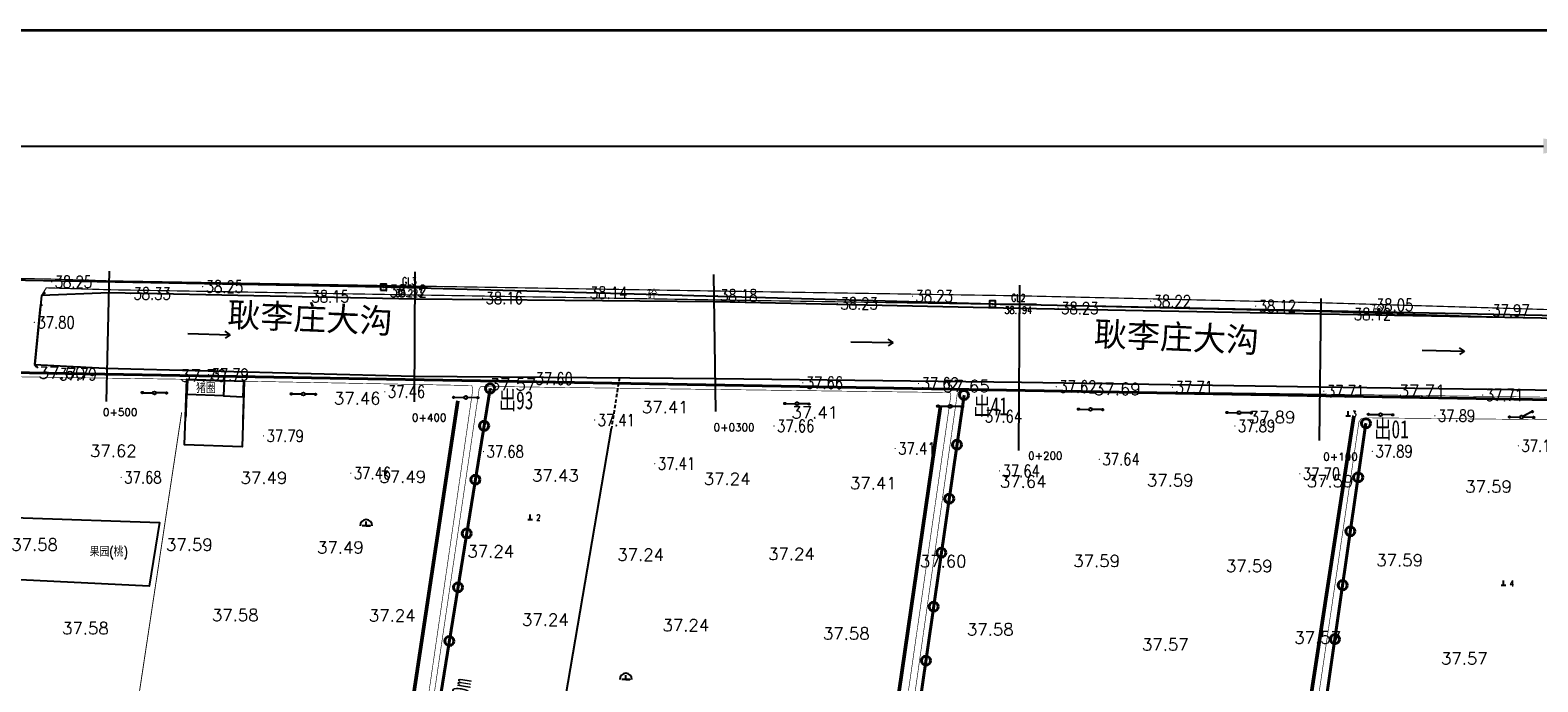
# Model space of a CAD drawing. Extents: x 464172 to 473094, y 3847158 to 3855433.
# Tile 58 of 99: x 466615 to 467113, y 3854283 to 3854498. Entities that reach past the tile are written whole.
import ezdxf
from ezdxf.enums import TextEntityAlignment as Align

# ---------------------------------------------------------------- set-up
doc = ezdxf.new("R2010")
doc.units = 0
doc.header["$PDMODE"] = 34
doc.header["$PDSIZE"] = 0.2
doc.linetypes.add('X3', pattern=[5, 4, -1])
doc.linetypes.add('X31', pattern=[1.8, 1.2, -0.6])
doc.layers.get('0').update_dxf_attribs({"linetype": 'CONTINUOUS'})
doc.layers.get('Defpoints').update_dxf_attribs({"linetype": 'CONTINUOUS'})
for name, color, linetype in [('DLDW', 8, 'CONTINUOUS'), ('DLSS', 4, 'CONTINUOUS'), ('DMTZ', 3, 'CONTINUOUS'), ('duanmianxian', 7, 'CONTINUOUS'), ('GCD', 9, 'CONTINUOUS'), ('GXYZ', 8, 'CONTINUOUS'), ('JMD', 6, 'CONTINUOUS'), ('KZD', 1, 'CONTINUOUS'), ('SXSS', 5, 'CONTINUOUS'), ('ZBTZ', 8, 'CONTINUOUS'), ('排水沟', 5, 'CONTINUOUS'), ('断面零线', 7, 'CONTINUOUS')]:
    doc.layers.add(name, color=color, linetype=linetype)
doc.styles.add('HZ', font='rs.shx', dxfattribs={"width": 0.8, "bigfont": 'hztxt.shx'})
doc.styles.get("Standard").update_dxf_attribs({"font": 'rs.shx', "bigfont": 'hztxt.shx'})
doc.linetypes.add('10411', pattern='A,2,[150,AAA.SHX,S=1,R=0,X=0,Y=1],2,[151,AAA.SHX,S=1,R=0,X=0,Y=3],1e-11', length=4)
doc.linetypes.add('1161', pattern='A,0,[149,AAA.SHX,S=0.15,R=0,X=0,Y=0],-1.6', length=1.6)
doc.linetypes.add('443', pattern='A,5,[169,AAA.SHX,S=0.83,R=0,X=0,Y=0],5', length=10)
doc.linetypes.add('712B', pattern='A,4,-1,4,-1,4,-1,[167,AAA.SHX,S=0.5,R=0,X=0,Y=0],8,[168,AAA.SHX,S=0.5,R=0,X=0,Y=0],-1', length=24)
doc.dimstyles.new('ISO-25', dxfattribs={"dimtxt": 2.5, "dimasz": 2.5, "dimexe": 1.25, "dimexo": 0.625, "dimtad": 1, "dimtxsty": 'Standard', "dimcen": 2.5, "dimadec": 0, "dimazin": 0, "dimtfac": 1, "dimtmove": 0, "dimatfit": 3, "dimfxl": 1, "dimarcsym": 0})

# ---------------------------------------------------------------- blocks, each defined once
blk = doc.blocks.new('*U7')
at = {"linetype": 'Continuous'}
for points in [[(3.75, 0), (3.77, -0.1), (3.77, 0.1)], [(3.77, 0.1), (3.82, -0.18), (3.82, 0.18)], [(3.82, -0.18), (3.77, 0.1), (3.77, -0.1)], [(3.82, 0.18), (3.9, -0.23), (3.9, 0.23)], [(3.9, -0.23), (3.82, 0.18), (3.82, -0.18)], [(3.9, 0.23), (4, -0.25), (4, 0.25)], [(4, -0.25), (3.9, 0.23), (3.9, -0.23)], [(4, 0.25), (4.1, -0.23), (4.1, 0.23)], [(4.1, -0.23), (4, 0.25), (4, -0.25)], [(4.1, 0.23), (4.18, -0.18), (4.18, 0.18)], [(4.18, -0.18), (4.1, 0.23), (4.1, -0.23)], [(4.18, 0.18), (4.23, -0.1), (4.23, 0.1)], [(4.23, -0.1), (4.18, 0.18), (4.18, -0.18)], [(4.25, 0), (4.23, 0.1), (4.23, -0.1)]]:
    blk.add_solid(points, dxfattribs=at)
blk = doc.blocks.new('gc013c')
at = {"linetype": 'Continuous', "flags": 128}
blk.add_lwpolyline([(3.75, 0), (0.5, 0)], dxfattribs=at)
at = {"linetype": 'Continuous'}
blk.add_circle((4, 0), 0.25, dxfattribs=at)
blk.add_blockref('*U7', (0, 0), dxfattribs=at)
blk = doc.blocks.new('gc170')
at = {"linetype": 'Continuous'}
blk.add_circle((0, 0), 0.5, dxfattribs=at)
blk = doc.blocks.new('GC200')
at = {"linetype": 'Continuous', "const_width": 0.2, "flags": 128}
blk.add_lwpolyline([(-0.1, 0, 1), (0.1, 0, 1)], format="xyb", close=True, dxfattribs=at)
blk = doc.blocks.new('gc086')
at = {"color": 8}
for p, q in [((0, 0), (7, 0)), ((7, 0), (6.18, 0.57)), ((7, 0), (6.18, -0.57))]:
    blk.add_line(p, q, dxfattribs=at)
blk = doc.blocks.new('GC115')
blk.add_lwpolyline([(-1, -1), (1, -1), (1, 1), (-1, 1)], close=True)
blk.add_point((0, 0))
blk = doc.blocks.new('gc111')
for p, q in [((-0.8, 0), (0.8, 0)), ((0, 0), (0, 1.6))]:
    blk.add_line(p, q)
blk = doc.blocks.new('gc110')
at = {"linetype": 'Continuous'}
for points in [[(0, 0), (1.35, 0), (-1.35, 0)], [(0, 0), (0, 1.4)]]:
    blk.add_lwpolyline(points, dxfattribs=at)
blk.add_arc((0, 0), 2, 0, 180, dxfattribs=at)
blk = doc.blocks.new('*D31')
at = {"color": 0, "lineweight": -2}
for p, q in [((467167.64, 3854375.41), (467193.1, 3854375.41)), ((467181.1, 3854360.41), (467181.1, 3853467.97)), ((467055.3, 3853452.97), (467193.1, 3853452.97))]:
    blk.add_line(p, q, dxfattribs=at)
at = {"color": 0, "lineweight": -3}
for points in [[(467178.6, 3854360.41), (467183.6, 3854360.41), (467181.1, 3854375.41)], [(467178.6, 3853467.97), (467183.6, 3853467.97), (467181.1, 3853452.97)]]:
    blk.add_solid(points, dxfattribs=at)
at = {"layer": 'Defpoints', "color": 0, "lineweight": -3}
for p in [(467157.64, 3854375.41), (467045.3, 3853452.97), (467181.1, 3853452.97)]:
    blk.add_point(p, dxfattribs=at)
at = {"color": 0, "lineweight": 9, "insert": (467173.1, 3853984.14), "char_height": 10, "attachment_point": 5, "rotation": 90}
blk.add_mtext('925m', dxfattribs=at)
blk = doc.blocks.new('*D32')
at = {"color": 0, "lineweight": -2}
for p, q in [((466000.49, 3854405.61), (466000.49, 3854471.65)), ((467130.12, 3854385.65), (467130.12, 3854471.65)), ((466015.49, 3854459.65), (467115.12, 3854459.65))]:
    blk.add_line(p, q, dxfattribs=at)
at = {"color": 0, "lineweight": -3}
for points in [[(466015.49, 3854462.15), (466015.49, 3854457.15), (466000.49, 3854459.65)], [(467115.12, 3854462.15), (467115.12, 3854457.15), (467130.12, 3854459.65)]]:
    blk.add_solid(points, dxfattribs=at)
at = {"layer": 'Defpoints', "color": 0, "lineweight": -3}
for p in [(467130.12, 3854459.65), (466000.49, 3854395.61), (467130.12, 3854375.65)]:
    blk.add_point(p, dxfattribs=at)
at = {"color": 0, "lineweight": 9, "insert": (466565.31, 3854467.65), "char_height": 10, "attachment_point": 5}
blk.add_mtext('1135m', dxfattribs=at)

msp = doc.modelspace()

# ---------------------------------------------------------------- linework, layer by layer
at = {"color": 7, "lineweight": 35}
msp.add_lwpolyline([(465844.44, 3854497.91), (467356.44, 3854497.91), (467356.44, 3853428.71), (465844.44, 3853428.71)], close=True, dxfattribs=at)
at = {"color": 221, "linetype": '712B', "lineweight": 40, "ltscale": 3, "flags": 128}
msp.add_lwpolyline([(465977.55, 3853787.16), (466540.23, 3853740.56), (466789.66, 3853720.67), (466783.03, 3853644.31), (466780.04, 3853600.7), (466814.08, 3853597.39), (466806.33, 3853477.99), (466878.85, 3853478.59), (466878.68, 3853452.02), (467012.59, 3853452.16), (467130.12, 3854375.65), (466000.49, 3854395.61), (465986.85, 3854189.06), (465983.63, 3853992.83), (465977.55, 3853787.16)], close=True, dxfattribs=at)
at = {"color": 3, "lineweight": 40, "flags": 128}
for points in [[(466767.16, 3854379.59), (466730.09, 3854149.73)], [(466923.74, 3854377.42), (466889.4, 3854138.92)], [(467056.51, 3854368.1), (467022.2, 3854129.91)]]:
    msp.add_lwpolyline(points, dxfattribs=at)
at = {"color": 3, "linetype": 'Continuous'}
msp.add_lwpolyline([(466735.46, 3853935.05), (466784.29, 3854231.67), (466807.22, 3854366.52)], dxfattribs=at)
at = {"color": 3, "lineweight": 40}
for centre in [(466767.16, 3854379.59), (466923.74, 3854377.42), (467056.51, 3854368.1), (466765.18, 3854367.27), (466921.38, 3854361.01), (466762.31, 3854349.5), (467053.94, 3854350.29), (466918.82, 3854343.2), (466759.44, 3854331.73), (467051.37, 3854332.47), (466916.25, 3854325.38), (466756.58, 3854313.96), (467048.81, 3854314.66), (466913.68, 3854307.56), (466753.71, 3854296.19), (467046.24, 3854296.84), (466911.12, 3854289.75)]:
    msp.add_circle(centre, 1.5, dxfattribs=at)
at = {"layer": 'DLSS', "color": 8, "linetype": 'Continuous'}
for p, q in [((466618.54, 3854406.69), (466619.31, 3854407.33)), ((466616.67, 3854387.48), (466617.3, 3854386.71))]:
    msp.add_line(p, q, dxfattribs=at)
at = {"layer": 'DLSS', "color": 8, "linetype": 'X3', "const_width": 0.4, "flags": 128}
msp.add_lwpolyline([(466164.61, 3854443.07), (466164.61, 3854443.07), (466163.97, 3854424.18), (466237.36, 3854423.3), (466283.81, 3854422.5), (466381.35, 3854420.07), (466481.44, 3854418.28), (466581.64, 3854416.22), (466619.54, 3854415.79), (466641.42, 3854415.13), (466742.87, 3854413.4), (466841.49, 3854411.78), (466941.77, 3854410.2), (467041.79, 3854407.9), (467114.49, 3854405.72), (467130.03, 3854405.22)], dxfattribs=at)
at = {"layer": 'DLSS', "color": 8, "linetype": 'Continuous', "flags": 128}
for points in [[(466618.89, 3854410.31), (466616.69, 3854387.62)], [(466620.12, 3854411.33), (466618.89, 3854410.31)], [(466616.69, 3854387.62), (466617.71, 3854386.39)]]:
    msp.add_lwpolyline(points, dxfattribs=at)
at = {"layer": 'DLSS', "color": 8, "linetype": 'Continuous', "const_width": 0.4, "flags": 128}
msp.add_lwpolyline([(466618.96, 3854410.31), (466620.53, 3854412.83), (466641.41, 3854412.2), (466742.85, 3854410.47), (466841.48, 3854408.85), (466941.76, 3854407.28), (467041.78, 3854404.98), (467114.48, 3854402.79), (467130.02, 3854402.29)], dxfattribs=at)
at = {"layer": 'DLSS', "color": 8, "linetype": 'Continuous'}
msp.add_lwpolyline([(466618.54, 3854406.69), (466616.67, 3854387.48)], dxfattribs=at)
at = {"layer": 'DLSS', "color": 8, "linetype": 'X3', "const_width": 0.2}
for points in [[(466573.42, 3854383.91), (466574.32, 3854384), (466666.94, 3854382.63)], [(466685.94, 3854382), (466761.12, 3854380.57)], [(466764.12, 3854380.3), (466763.54, 3854379.48), (466737.67, 3854204.18), (466728.75, 3854149.16), (466728.66, 3854148.24), (466728.89, 3854147.85), (466729.48, 3854147.52)], [(466764.12, 3854380.3), (466919.07, 3854378.25), (466919.4, 3854377.51)], [(466857.63, 3853926.6), (466921.48, 3854377.75), (466922.16, 3854378.73), (466923.71, 3854379.1), (467008.19, 3854378.23), (467128.93, 3854376.53), (467129.91, 3854376.39), (467130.12, 3854375.65), (467112.92, 3854235.37)], [(466987.78, 3853917.6), (467054.19, 3854368.58), (467054.88, 3854369.55), (467056.42, 3854369.92), (467140.91, 3854369.05), (467222.74, 3854367.9)]]:
    msp.add_lwpolyline(points, dxfattribs=at)
at = {"layer": 'DLSS', "color": 8, "linetype": 'Continuous', "const_width": 0.2}
for points in [[(466726.64, 3854147.91), (466726.98, 3854148.31), (466736.11, 3854204.63), (466761.44, 3854379.3), (466761.12, 3854380.57)], [(466919.4, 3854377.51), (466854.63, 3853926.81)]]:
    msp.add_lwpolyline(points, dxfattribs=at)
at = {"layer": 'DMTZ', "color": 8, "linetype": '10411', "flags": 128}
for points in [[(467130.21, 3854399.02), (467129.91, 3854400.61), (467129.24, 3854401.38), (467127.91, 3854401.8), (467114.48, 3854402.79), (467041.73, 3854404.16), (466941.81, 3854406.01), (466841.38, 3854408.22), (466742.26, 3854409.05), (466641.27, 3854411.16), (466618.89, 3854410.31)], [(466616.68, 3854387.48), (466639.95, 3854386.3), (466742.05, 3854383.65), (466841.79, 3854382.87), (466942.71, 3854381.71), (467040.91, 3854380.1), (467120.39, 3854379.06), (467125.82, 3854379.26), (467127.68, 3854379.87)]]:
    msp.add_lwpolyline(points, dxfattribs=at)
at = {"layer": 'DMTZ', "color": 8, "linetype": '10411'}
msp.add_lwpolyline([(466616.67, 3854387.48), (466639.94, 3854386.3), (466742.04, 3854383.65), (466841.78, 3854382.87), (466942.7, 3854381.71), (467040.9, 3854380.1), (467120.38, 3854379.06), (467127.67, 3854379.87)], dxfattribs=at)
at = {"layer": 'duanmianxian', "color": 8, "flags": 128}
for points in [[(466640.47, 3854375.34), (466641.4, 3854418.37)], [(466742.2, 3854375.19), (466742.37, 3854418.11)], [(466841.68, 3854371.98), (466841.08, 3854417.2)], [(466942.02, 3854413.76), (466941.69, 3854359.11)], [(467041.13, 3854362.46), (467041.71, 3854409.35)]]:
    msp.add_lwpolyline(points, dxfattribs=at)
at = {"layer": 'JMD', "color": 8, "linetype": 'Continuous', "flags": 128}
for points in [[(466685.94, 3854382), (466685.21, 3854360.3), (466666.21, 3854360.94), (466666.94, 3854382.63)], [(466667.28, 3854382.6), (466679.27, 3854382.13), (466679.07, 3854377.14), (466667.08, 3854377.6)], [(466679.27, 3854382.13), (466679.07, 3854377.14), (466685.57, 3854376.89), (466685.76, 3854381.88)]]:
    msp.add_lwpolyline(points, close=True, dxfattribs=at)
at = {"layer": 'JMD', "color": 8, "linetype": '443', "const_width": 0.3, "flags": 128}
for points in [[(466667.08, 3854377.6), (466666.79, 3854369.96)], [(466685.57, 3854376.89), (466685.34, 3854369.4)]]:
    msp.add_lwpolyline(points, dxfattribs=at)
at = {"layer": 'KZD', "color": 8, "linetype": 'Continuous', "flags": 128}
for points in [[(466734.42, 3854413.03), (466746.42, 3854413.03)], [(466935.66, 3854407.49), (466947.66, 3854407.49)]]:
    msp.add_lwpolyline(points, dxfattribs=at)
at = {"layer": 'SXSS', "color": 8, "linetype": 'X31'}
msp.add_lwpolyline([(466809.85, 3854383.11), (466807.22, 3854366.52)], dxfattribs=at)
at = {"layer": 'SXSS', "color": 8, "linetype": 'Continuous', "const_width": 0.3}
msp.add_lwpolyline([(466633.65, 3854166.43), (466644.84, 3854236.75), (466665.25, 3854371.7)], dxfattribs=at)
at = {"layer": 'ZBTZ', "color": 8, "linetype": '1161'}
msp.add_lwpolyline([(466567.71, 3854338.44), (466657.91, 3854335.34), (466654.5, 3854314.29), (466564.45, 3854318.7)], close=True, dxfattribs=at)
at = {"layer": '排水沟', "linetype": 'Continuous', "lineweight": 50, "flags": 128}
for points in [[(466721.41, 3854142.18), (466756.53, 3854375.57)], [(466880.76, 3854131.22), (466915.9, 3854373.81)], [(467014.45, 3854121.93), (467052.45, 3854370.46)]]:
    msp.add_lwpolyline(points, dxfattribs=at)
at = {"layer": '断面零线', "color": 8, "flags": 128}
msp.add_lwpolyline([(467141.51, 3854403.11), (466933.16, 3854407.49), (466731.92, 3854413.03), (466554.41, 3854416.34), (466270.97, 3854422.84), (466162.4, 3854424.08), (465929.73, 3854418.06)], dxfattribs=at)

# ---------------------------------------------------------------- block references
at = {"layer": 'DLDW', "color": 8, "linetype": 'Continuous'}
for name, p in [('gc111', (467050.61, 3854370.54)), ('gc110', (466726.19, 3854334.29)), ('gc111', (466780.37, 3854336.35)), ('gc111', (467101.93, 3854314.63)), ('gc110', (466811.99, 3854283.55))]:
    msp.add_blockref(name, p, dxfattribs=at)
at = {"layer": 'GCD', "color": 8}
for p in [(466622.3, 3854414.8, 38.25), (466648.32, 3854410.89, 38.33), (466672.18, 3854413.23, 38.25), (466707.16, 3854409.98, 38.15), (466732.9, 3854411.78, 38.12), (466764.66, 3854409.45, 38.16), (466799.13, 3854411.2, 38.14), (466842.14, 3854410.32, 38.18), (466906.69, 3854410.09, 38.23), (466881.88, 3854407.63, 38.23), (466954.81, 3854406.12, 38.23), (466985.37, 3854408.41, 38.22), (467020.07, 3854406.78, 38.12), (467051.51, 3854404.11, 38.12), (467058.81, 3854407.17, 38.05), (467097.24, 3854405.35, 37.97), (466616.59, 3854401.42, 37.8), (466623.83, 3854384.26, 37.79), (466674.1, 3854384.21, 37.79), (466781.15, 3854382.83, 37.6), (466870.44, 3854381.48, 37.66), (466908.68, 3854381.23, 37.62), (466954.18, 3854380.19, 37.62), (466992.61, 3854379.98, 37.71), (467042.61, 3854378.68, 37.71), (466732.35, 3854378.53, 37.46), (467095.09, 3854377.43, 37.71), (466801.68, 3854369.17, 37.41), (466929.59, 3854370.39, 37.64), (467079.29, 3854370.6, 37.89), (466692.29, 3854363.93, 37.79), (466860.94, 3854367.21, 37.66), (467013.21, 3854367.2, 37.89), (466764.97, 3854358.77, 37.68), (466900.97, 3854359.79, 37.41), (467058.62, 3854358.86, 37.89), (467106.86, 3854360.66, 37.19), (466821.55, 3854354.78, 37.41), (466968.44, 3854356.23, 37.64), (466645.28, 3854350.24, 37.68), (466721.11, 3854351.62, 37.46), (466935.44, 3854352.36, 37.64), (467034.66, 3854351.45, 37.7)]:
    msp.add_blockref('GC200', p, dxfattribs=at)
at = {"layer": 'GXYZ', "color": 8}
for p, rotation in [((466656.23, 3854378.14), 178.1321688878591), ((466656.23, 3854378.14), 359.5682433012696), ((466705.46, 3854377.77), 179.5682433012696), ((466705.46, 3854377.77), 358.77369729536), ((466759.09, 3854376.62), 178.77369729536), ((466759.09, 3854376.62), 358.920630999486), ((466868.54, 3854374.56), 178.920630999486), ((466868.54, 3854374.56), 359.0096407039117), ((466919.04, 3854373.69), 179.0096407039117), ((466919.04, 3854373.69), 358.7886036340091), ((466965.53, 3854372.7), 178.7886036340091), ((466965.53, 3854372.7), 358.7051838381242), ((467014.59, 3854371.6), 178.7051838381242), ((467014.59, 3854371.6), 359.2323540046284), ((467061.31, 3854370.97), 179.2323540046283), ((467061.31, 3854370.97), 358.969993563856), ((467107.92, 3854370.13), 178.9699935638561), ((467107.92, 3854370.13), 27.02292809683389), ((467107.92, 3854370.13), 358.103050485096)]:
    msp.add_blockref('gc013c', p, dxfattribs=dict(at, rotation=rotation))
at = {"layer": 'GXYZ', "color": 8, "linetype": 'Continuous'}
for p, rotation in [((466656.22, 3854378.14), 178.9703383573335), ((466656.22, 3854378.14), 358.9703383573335), ((466705.45, 3854377.77), 178.9703383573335), ((466705.45, 3854377.77), 358.9703383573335), ((466759.08, 3854376.62), 178.9703383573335), ((466759.08, 3854376.62), 358.9703383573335), ((466868.53, 3854374.56), 178.9703383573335), ((466868.53, 3854374.56), 358.9703383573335), ((466919.21, 3854373.73), 178.9703383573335), ((466919.21, 3854373.73), 358.9703383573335), ((466965.52, 3854372.7), 178.9703383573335), ((466965.52, 3854372.7), 358.9703383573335), ((467014.58, 3854371.6), 178.9703383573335), ((467014.58, 3854371.6), 358.9703383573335), ((467061.3, 3854370.97), 178.9703383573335), ((467061.3, 3854370.97), 358.9703383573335), ((467107.91, 3854370.13), 178.9703383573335), ((467107.91, 3854370.13), 27.02337573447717), ((467107.91, 3854370.13), 358.9703383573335)]:
    msp.add_blockref('gc013c', p, dxfattribs=dict(at, rotation=rotation))
for p in [(466656.22, 3854378.14), (466656.22, 3854378.14), (466705.45, 3854377.77), (466705.45, 3854377.77), (466759.08, 3854376.62), (466759.08, 3854376.62), (466868.53, 3854374.56), (466868.53, 3854374.56), (466919.21, 3854373.73), (466919.21, 3854373.73), (466965.52, 3854372.7), (466965.52, 3854372.7), (467014.58, 3854371.6), (467014.58, 3854371.6), (467061.3, 3854370.97), (467107.91, 3854370.13), (467107.91, 3854370.13)]:
    msp.add_blockref('gc170', p, dxfattribs=at)
at = {"layer": 'GXYZ', "color": 8}
for p in [(466656.23, 3854378.14), (466705.46, 3854377.77), (466759.09, 3854376.62), (466868.54, 3854374.56), (466919.04, 3854373.69), (466965.53, 3854372.7), (467014.59, 3854371.6), (467061.31, 3854370.97), (467107.92, 3854370.13)]:
    msp.add_blockref('gc170', p, dxfattribs=at)
at = {"layer": 'KZD', "color": 8}
for p in [(466731.92, 3854413.03, 38.22), (466933.16, 3854407.49, 38.19)]:
    msp.add_blockref('GC115', p, dxfattribs=at)
at = {"layer": 'SXSS', "color": 8, "yscale": 2, "zscale": 2}
for p, xscale, rotation in [((466667.27, 3854397.73), 2.000000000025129, 358.1869098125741), ((466886.27, 3854394.97), 2.000000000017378, 359.1536060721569), ((467075.07, 3854392.22), 1.999999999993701, 358.6130115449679)]:
    msp.add_blockref('gc086', p, dxfattribs=dict(at, xscale=xscale, rotation=rotation))

# ---------------------------------------------------------------- texts
at = {"color": 8, "linetype": 'Continuous', "char_height": 8, "attachment_point": 1, "rotation": 357.5737}
for insert, width in [((466680.56, 3854408.1), 80.5346), ((466966.84, 3854401.76), 86.9884)]:
    msp.add_mtext('{\\fSimHei|b0|i0|c134|p2;耿李庄大沟}', dxfattribs=dict(at, insert=insert, width=width))
at = {"color": 3, "lineweight": 40, "char_height": 6, "width": 34.7286, "attachment_point": 1}
for s, insert in [('{\\fSimHei|b0|i0|c134|p2;\\W0.7;出93}', (466770.01, 3854378.73)), ('{\\fSimHei|b0|i0|c134|p2;\\W0.7;出41}', (466926.77, 3854376.73)), ('{\\fSimHei|b0|i0|c134|p2;\\W0.7;出01}', (467059.21, 3854369.16))]:
    msp.add_mtext(s, dxfattribs=dict(at, insert=insert))
at = {"color": 3, "lineweight": 40, "insert": (466752.43, 3854267.34, 0.07), "char_height": 6, "width": 34.7286, "attachment_point": 1, "rotation": 80.88}
msp.add_mtext('{\\fSimHei|b0|i0|c134|p2;\\W0.7;L=230m}', dxfattribs=at)
at = {"layer": 'DLDW', "color": 8, "linetype": 'Continuous', "width": 0.8}
for s, height, p in [('3', 2, (467052.64, 3854371.27)), ('2', 2, (466783.11, 3854336.97)), ('果园(桃)', 3, (466641.17, 3854325.47)), ('4', 2, (467104.67, 3854315.25))]:
    msp.add_text(s, height=height, dxfattribs=at).set_placement(p, align=Align.MIDDLE)
at = {"layer": 'DLSS', "color": 8, "linetype": 'Continuous', "style": 'HZ', "width": 0.8}
for p in [(466820.76, 3854410.83), (467060.31, 3854405.68)]:
    msp.add_text('砼', height=3, dxfattribs=at).set_placement(p, align=Align.MIDDLE)
at = {"layer": 'duanmianxian', "color": 8, "char_height": 2.5, "width": 14.7463, "attachment_point": 1}
for s, insert in [('0+500', (466639.25, 3854373.02)), ('0+400', (466741.34, 3854371.25)), ('0+0300', (466841.01, 3854368.01)), ('0+200', (466944.9, 3854358.64)), ('0+100', (467042.42, 3854358.32))]:
    msp.add_mtext(s, dxfattribs=dict(at, insert=insert))
at = {"layer": 'GCD', "color": 8, "style": 'HZ', "width": 0.8}
for s, p in [('38.25', (466623.3, 3854414.8, 38.25)), ('38.25', (466673.18, 3854413.23, 38.25)), ('38.12', (466733.9, 3854411.78, 38.12)), ('38.33', (466649.32, 3854410.89, 38.33)), ('38.15', (466708.16, 3854409.98, 38.15)), ('38.16', (466765.66, 3854409.45, 38.16)), ('38.14', (466800.13, 3854411.2, 38.14)), ('38.18', (466843.14, 3854410.32, 38.18)), ('38.23', (466882.88, 3854407.63, 38.23)), ('38.23', (466907.69, 3854410.09, 38.23)), ('38.22', (466986.37, 3854408.41, 38.22)), ('38.12', (467021.07, 3854406.78, 38.12)), ('38.05', (467059.81, 3854407.17, 38.05)), ('38.23', (466955.81, 3854406.12, 38.23)), ('38.12', (467052.51, 3854404.11, 38.12)), ('37.97', (467098.24, 3854405.35, 37.97)), ('37.80', (466617.59, 3854401.42, 37.8)), ('37.79', (466624.83, 3854384.26, 37.79)), ('37.79', (466675.1, 3854384.21, 37.79)), ('37.60', (466782.15, 3854382.83, 37.6)), ('37.46', (466733.35, 3854378.53, 37.46)), ('37.66', (466871.44, 3854381.48, 37.66)), ('37.62', (466909.68, 3854381.23, 37.62)), ('37.62', (466955.18, 3854380.19, 37.62)), ('37.71', (466993.61, 3854379.98, 37.71)), ('37.71', (467043.61, 3854378.68, 37.71)), ('37.71', (467096.09, 3854377.43, 37.71)), ('37.41', (466802.68, 3854369.17, 37.41)), ('37.66', (466861.94, 3854367.21, 37.66)), ('37.64', (466930.59, 3854370.39, 37.64)), ('37.89', (467014.21, 3854367.2, 37.89)), ('37.89', (467080.29, 3854370.6, 37.89)), ('37.79', (466693.29, 3854363.93, 37.79)), ('37.68', (466765.97, 3854358.77, 37.68)), ('37.41', (466901.97, 3854359.79, 37.41)), ('37.89', (467059.62, 3854358.86, 37.89)), ('37.19', (467107.86, 3854360.66, 37.19)), ('37.41', (466822.55, 3854354.78, 37.41)), ('37.64', (466936.44, 3854352.36, 37.64)), ('37.64', (466969.44, 3854356.23, 37.64)), ('37.68', (466646.28, 3854350.24, 37.68)), ('37.46', (466722.11, 3854351.62, 37.46)), ('37.70', (467035.66, 3854351.45, 37.7))]:
    msp.add_text(s, height=4, dxfattribs=at).set_placement(p, align=Align.MIDDLE_LEFT)
at = {"layer": 'GCD', "color": 8, "linetype": 'Continuous'}
for s, p in [('37.60', (466625.69, 3854384.76, 37.6)), ('37.79', (466672.49, 3854383.84, 37.79)), ('37.46', (466723.24, 3854376.33, 37.46)), ('37.57', (466774.67, 3854380.93, 37.57)), ('37.65', (466924.47, 3854380.36, 37.65)), ('37.69', (466974.37, 3854379.43, 37.69)), ('37.71', (467075.05, 3854378.77, 37.71)), ('37.41', (466825, 3854373.43, 37.41)), ('37.41', (466874.41, 3854371.7, 37.41)), ('37.89', (467025.5, 3854370.12, 37.89)), ('37.62', (466642.68, 3854358.98, 37.62)), ('37.49', (466692.43, 3854350.1, 37.49)), ('37.49', (466738.29, 3854350.46, 37.49)), ('37.43', (466788.72, 3854350.86, 37.43)), ('37.24', (466845.46, 3854349.77, 37.24)), ('37.41', (466893.74, 3854348.32, 37.41)), ('37.64', (466943.26, 3854348.87, 37.64)), ('37.59', (466991.85, 3854349.28, 37.59)), ('37.59', (467044.66, 3854348.98, 37.59)), ('37.59', (467097.02, 3854347.21, 37.59)), ('37.58', (466616.64, 3854328.01, 37.58)), ('37.59', (466667.79, 3854328.02, 37.59)), ('37.49', (466717.7, 3854327.11, 37.49)), ('37.24', (466767.37, 3854325.84, 37.24)), ('37.24', (466816.89, 3854324.73, 37.24)), ('37.24', (466866.71, 3854324.97, 37.24)), ('37.60', (466916.83, 3854322.55, 37.6)), ('37.59', (466967.54, 3854322.66, 37.59)), ('37.59', (467067.64, 3854322.89, 37.59)), ('37.59', (467017.96, 3854320.98, 37.59)), ('37.58', (466682.95, 3854304.78, 37.58)), ('37.24', (466734.8, 3854304.64, 37.24)), ('37.24', (466785.41, 3854303.26, 37.24)), ('37.58', (466633.46, 3854300.44, 37.58)), ('37.24', (466831.81, 3854301.43, 37.24)), ('37.58', (466884.83, 3854298.69, 37.58)), ('37.58', (466932.39, 3854300.05, 37.58)), ('37.57', (467040.55, 3854297.34, 37.57)), ('37.57', (466990.23, 3854295.05, 37.57)), ('37.57', (467089.03, 3854290.45, 37.57))]:
    msp.add_text(s, height=4, dxfattribs=at).set_placement(p, align=Align.MIDDLE)
at = {"layer": 'JMD', "color": 8, "style": 'HZ', "width": 0.8}
msp.add_text('猪圈', height=3, dxfattribs=at).set_placement((466673.26, 3854379.6), align=Align.MIDDLE_CENTER)
at = {"layer": 'KZD', "color": 8, "style": 'HZ', "width": 0.8}
for s, p in [('GL3', (466740.42, 3854415.03)), ('38.223', (466740.42, 3854411.03)), ('GL2', (466941.66, 3854409.49)), ('38.194', (466941.66, 3854405.49))]:
    msp.add_text(s, height=2.4, dxfattribs=at).set_placement(p, align=Align.MIDDLE_CENTER)

# ---------------------------------------------------------------- dimensions: what is measured, and where the dimension line sits
at = {"color": 7, "lineweight": 9}
dim = msp.add_linear_dim(base=(467130.12, 3854459.65), p1=(466000.49, 3854395.61), p2=(467130.12, 3854375.65), text='1135m', dimstyle='ISO-25', override={"dimtxt": 10, "dimasz": 15, "dimexe": 12, "dimexo": 10, "dimgap": 3, "dimdec": 0}, dxfattribs=at)
dim.commit()
dim.dimension.update_dxf_attribs({"geometry": '*D32', "text_midpoint": (466565.31, 3854467.65)})
dim = msp.add_linear_dim(base=(467181.1, 3853452.97), p1=(467157.64, 3854375.41), p2=(467045.3, 3853452.97), angle=90, text='925m', dimstyle='ISO-25', override={"dimtxt": 10, "dimasz": 15, "dimexe": 12, "dimexo": 10, "dimgap": 3, "dimdec": 0}, dxfattribs=at)
dim.commit()
dim.dimension.update_dxf_attribs({"geometry": '*D31', "text_midpoint": (467181.1, 3853984.14), "dimtype": 160})

doc.saveas('drawing.dxf')
